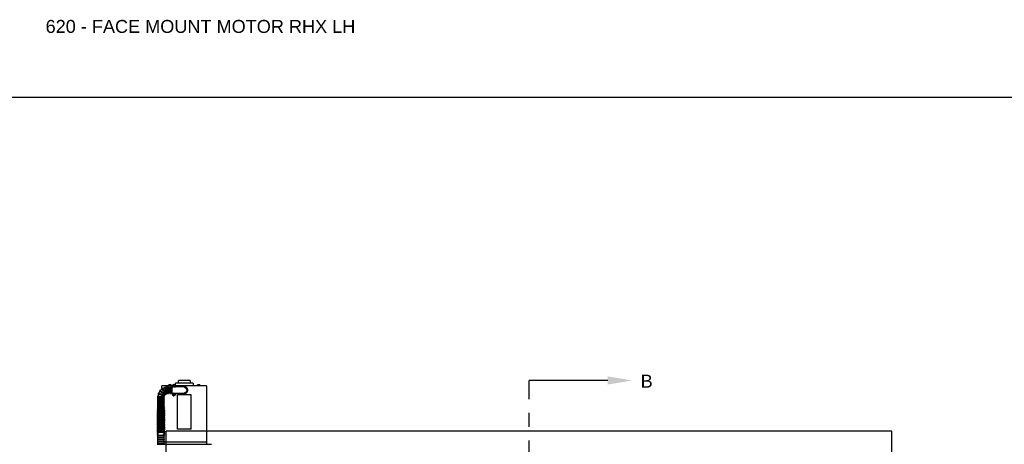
# Model space of a CAD drawing. Header units: inches. Extents: x 169.6 to 213.7, y 195.1 to 266.5.
# Tile 9 of 51: x 176.6 to 183.7, y 205.3 to 208.4. Entities that reach past the tile are written whole.
import ezdxf
from ezdxf import colors
from ezdxf.entities.mleader import LeaderData, LeaderLine
from ezdxf.math import Vec2, Vec3

# ---------------------------------------------------------------- set-up
doc = ezdxf.new("R2010")
doc.units = ezdxf.units.IN
doc.header["$LTSCALE"] = 0.25
doc.header["$MEASUREMENT"] = 0
doc.linetypes.add('CENTER', pattern=[2, 1.25, -0.25, 0.25, -0.25])
for name, color, linetype in [('ANNOTATIONS', 1, 'Continuous'), ('RHX LH F.O.H.', 7, 'Continuous'), ('SECTION CUTS', 6, 'CENTER')]:
    doc.layers.add(name, color=color, linetype=linetype)
doc.styles.add('ARIAL', font='arial.ttf', dxfattribs={"height": 0.09375})
doc.styles.get("Standard").update_dxf_attribs({"font": 'romans.shx'})

msp = doc.modelspace()

# ---------------------------------------------------------------- linework, layer by layer
at = {"layer": 'defpoints'}
msp.add_lwpolyline([(189.05875, 195.07023), (169.58887, 195.07023), (169.58887, 207.80534), (189.05875, 207.80534)], close=True, dxfattribs=at)
at = {"layer": 'RHX LH F.O.H.', "linetype": 'Continuous'}
for p, q in [((177.81688, 205.7578), (177.73218, 205.7578)), ((177.68802, 205.7188), (177.61278, 205.7188)), ((177.6542, 205.70848), (177.6542, 205.70923)), ((177.68102, 205.72035), (177.66032, 205.72035)), ((177.66045, 205.70923), (177.66045, 205.66548)), ((177.66218, 205.72035), (177.66218, 205.72577)), ((177.66248, 205.72035), (177.66248, 205.72577)), ((177.67816, 205.72635), (177.66317, 205.72635)), ((177.66854, 205.72035), (177.66854, 205.72577)), ((177.66953, 205.72577), (177.66854, 205.72577)), ((177.66953, 205.72577), (177.66953, 205.72035)), ((177.66983, 205.66548), (177.66983, 205.70923)), ((177.67131, 205.72609), (177.67131, 205.72235)), ((177.6742, 205.72235), (177.67131, 205.72235)), ((177.6742, 205.72235), (177.6742, 205.72609)), ((177.67599, 205.72035), (177.67599, 205.72577)), ((177.67673, 205.72577), (177.67599, 205.72577)), ((177.67608, 205.70923), (177.67608, 205.66548)), ((177.67673, 205.72577), (177.67673, 205.72035)), ((177.67886, 205.72035), (177.67886, 205.72577)), ((177.67916, 205.72035), (177.67916, 205.72577)), ((177.68712, 205.66548), (177.68712, 205.70923)), ((177.68778, 205.7168), (177.68778, 205.7168)), ((177.68778, 205.65865), (177.68778, 205.71645)), ((177.69462, 205.71004), (177.68778, 205.71004)), ((177.69495, 205.71694), (177.69897, 205.71689)), ((177.69514, 205.71504), (177.69907, 205.71587)), ((177.69815, 205.72082), (177.69897, 205.71689)), ((177.69842, 205.71734), (177.69897, 205.71689)), ((177.69907, 205.71587), (177.69861, 205.71531)), ((177.69999, 205.71698), (177.69897, 205.71689)), ((177.69907, 205.71587), (177.69897, 205.71689)), ((177.69901, 205.71185), (177.69907, 205.71587)), ((177.69907, 205.71587), (177.70009, 205.71596)), ((177.70004, 205.721), (177.69999, 205.71698)), ((177.70392, 205.71781), (177.69999, 205.71698)), ((177.69999, 205.71698), (177.70044, 205.71754)), ((177.69999, 205.71698), (177.70009, 205.71596)), ((177.7041, 205.71591), (177.70009, 205.71596)), ((177.70064, 205.71551), (177.70009, 205.71596)), ((177.70091, 205.71203), (177.70009, 205.71596)), ((177.71128, 205.71004), (177.70443, 205.71004)), ((177.83853, 205.7378), (177.71053, 205.7378)), ((177.93628, 205.7188), (177.71104, 205.7188)), ((177.71128, 205.71004), (177.71128, 205.71645)), ((177.71128, 205.7163), (177.72778, 205.71487)), ((177.72778, 205.71237), (177.71128, 205.7138)), ((177.74966, 205.71046), (177.71128, 205.71046)), ((177.72778, 205.71237), (177.72778, 205.71487)), ((177.72778, 205.71487), (177.77453, 205.7108)), ((177.77453, 205.7083), (177.72778, 205.71237)), ((177.88873, 205.72035), (177.86803, 205.72035)), ((177.87102, 205.72577), (177.87057, 205.72577)), ((177.87057, 205.72035), (177.87057, 205.72577)), ((177.87102, 205.72577), (177.87102, 205.72035)), ((177.88573, 205.72635), (177.87103, 205.72635)), ((177.87838, 205.72035), (177.87838, 205.72577)), ((177.88574, 205.72035), (177.88574, 205.72577)), ((177.88619, 205.72577), (177.88574, 205.72577)), ((177.88619, 205.72577), (177.88619, 205.72035)), ((177.8862, 205.72609), (177.8862, 205.72235)), ((177.8862, 205.72235), (177.8862, 205.72609)), ((177.8862, 205.72035), (177.8862, 205.72577)), ((177.8862, 205.72235), (177.8862, 205.72235)), ((177.62774, 205.62673), (177.58399, 205.62673)), ((177.58399, 205.62048), (177.62774, 205.62048)), ((177.59727, 205.6791), (177.59733, 205.67905)), ((177.68778, 205.66506), (177.69466, 205.66506)), ((177.68778, 205.6583), (177.68778, 205.6583)), ((177.69493, 205.65891), (177.6989, 205.65829)), ((177.69543, 205.66075), (177.69917, 205.65928)), ((177.69743, 205.65455), (177.6989, 205.65829)), ((177.6989, 205.65829), (177.69828, 205.65793)), ((177.69881, 205.6599), (177.69917, 205.65928)), ((177.6989, 205.65829), (177.69917, 205.65928)), ((177.6989, 205.65829), (177.69989, 205.65802)), ((177.69979, 205.66325), (177.69917, 205.65928)), ((177.70016, 205.65901), (177.69917, 205.65928)), ((177.69927, 205.65405), (177.69989, 205.65802)), ((177.70016, 205.65901), (177.69989, 205.65802)), ((177.70024, 205.6574), (177.69989, 205.65802)), ((177.70363, 205.65655), (177.69989, 205.65802)), ((177.70162, 205.66275), (177.70016, 205.65901)), ((177.70016, 205.65901), (177.70078, 205.65937)), ((177.70412, 205.65839), (177.70016, 205.65901)), ((177.7044, 205.66506), (177.71128, 205.66506)), ((177.71128, 205.66506), (177.71128, 205.65865)), ((177.71128, 205.66464), (177.74966, 205.66464)), ((177.71128, 205.6613), (177.72778, 205.66274)), ((177.72778, 205.66024), (177.71128, 205.6588)), ((177.72453, 205.40568), (177.72453, 205.65318)), ((177.82453, 205.65318), (177.72453, 205.65318)), ((177.72778, 205.66274), (177.77453, 205.6668)), ((177.77453, 205.6643), (177.72778, 205.66024)), ((177.72778, 205.66024), (177.72778, 205.66274)), ((177.82453, 205.40568), (177.82453, 205.65318)), ((177.62774, 205.6111), (177.58399, 205.6111)), ((177.58399, 205.60485), (177.62774, 205.60485)), ((177.62774, 205.59548), (177.58399, 205.59548)), ((177.58399, 205.58923), (177.62774, 205.58923)), ((177.62774, 205.57723), (177.58399, 205.57723)), ((177.58399, 205.57098), (177.62774, 205.57098)), ((177.58399, 205.54834), (177.58399, 205.55535)), ((177.62774, 205.55536), (177.62774, 205.54836)), ((177.58399, 205.537), (177.58399, 205.5402)), ((177.62774, 205.54018), (177.62774, 205.53697)), ((177.82453, 205.40568), (177.72453, 205.40568)), ((177.58399, 205.36668), (177.58399, 205.37465)), ((177.58399, 205.35514), (177.58399, 205.35957)), ((177.58399, 205.3502), (177.62774, 205.3502)), ((177.62774, 205.34395), (177.58399, 205.34395)), ((177.58399, 205.33458), (177.62774, 205.33458)), ((177.62774, 205.32833), (177.58399, 205.32833)), ((177.62774, 205.37467), (177.62774, 205.36667)), ((177.62774, 205.35954), (177.62774, 205.35514)), ((177.57774, 205.29588), (177.97149, 205.29588)), ((177.58399, 205.31895), (177.62774, 205.31895)), ((177.62774, 205.3127), (177.58399, 205.3127)), ((177.58399, 205.30333), (177.62774, 205.30333)), ((177.62774, 205.29708), (177.58399, 205.29708)), ((177.63031, 205.31405), (177.93628, 205.31405))]:
    msp.add_line(p, q, dxfattribs=at)
at = {"layer": 'RHX LH F.O.H.'}
for p, q in [((177.64397, 204.27868), (177.64397, 205.39)), ((182.89397, 205.39), (177.64397, 205.39)), ((182.89397, 204.27868), (182.89397, 205.39))]:
    msp.add_line(p, q, dxfattribs=at)
at = {"layer": 'RHX LH F.O.H.', "linetype": 'Continuous', "flags": 128}
for points in [[(177.58794, 205.65882), (177.58779, 205.65887), (177.58765, 205.65892), (177.58754, 205.65897), (177.58744, 205.659), (177.58737, 205.65903), (177.58732, 205.65905), (177.58729, 205.65906), (177.58728, 205.65906)], [(177.76716, 205.66366), (177.7703, 205.66291), (177.77453, 205.66255)], [(177.58399, 205.5268), (177.58401, 205.52738), (177.58454, 205.52967), (177.58575, 205.53187), (177.58761, 205.53391), (177.59006, 205.53572), (177.59301, 205.53724), (177.59638, 205.53842), (177.60005, 205.53924), (177.60391, 205.53965), (177.60783, 205.53965), (177.61169, 205.53924), (177.61536, 205.53842), (177.61872, 205.53724), (177.62168, 205.53572), (177.62412, 205.53391), (177.62598, 205.53187), (177.62719, 205.52967), (177.62772, 205.52738), (177.62774, 205.5268)], [(177.58399, 205.51418), (177.58401, 205.51476), (177.58454, 205.51705), (177.58575, 205.51925), (177.58761, 205.52129), (177.59006, 205.5231), (177.59301, 205.52462), (177.59638, 205.5258), (177.60005, 205.52662), (177.60391, 205.52703), (177.60783, 205.52703), (177.61169, 205.52662), (177.61536, 205.5258), (177.61872, 205.52462), (177.62168, 205.5231), (177.62412, 205.52129), (177.62598, 205.51925), (177.62719, 205.51705), (177.62772, 205.51476), (177.62774, 205.51418)], [(177.58399, 205.50156), (177.58401, 205.50214), (177.58454, 205.50443), (177.58575, 205.50663), (177.58761, 205.50867), (177.59006, 205.51048), (177.59301, 205.512), (177.59638, 205.51318), (177.60005, 205.514), (177.60391, 205.51441), (177.60783, 205.51441), (177.61169, 205.514), (177.61536, 205.51318), (177.61872, 205.512), (177.62168, 205.51048), (177.62412, 205.50867), (177.62598, 205.50663), (177.62719, 205.50443), (177.62772, 205.50214), (177.62774, 205.50156)], [(177.58399, 205.48894), (177.58401, 205.48952), (177.58454, 205.49181), (177.58575, 205.49401), (177.58761, 205.49605), (177.59006, 205.49786), (177.59301, 205.49938), (177.59638, 205.50056), (177.60005, 205.50137), (177.60391, 205.50179), (177.60783, 205.50179), (177.61169, 205.50137), (177.61536, 205.50056), (177.61872, 205.49938), (177.62168, 205.49786), (177.62412, 205.49605), (177.62598, 205.49401), (177.62719, 205.49181), (177.62772, 205.48952), (177.62774, 205.48894)], [(177.58399, 205.47632), (177.58401, 205.4769), (177.58454, 205.47919), (177.58575, 205.48139), (177.58761, 205.48343), (177.59006, 205.48523), (177.59301, 205.48676), (177.59638, 205.48794), (177.60005, 205.48875), (177.60391, 205.48917), (177.60783, 205.48917), (177.61169, 205.48875), (177.61536, 205.48794), (177.61872, 205.48676), (177.62168, 205.48523), (177.62412, 205.48343), (177.62598, 205.48139), (177.62719, 205.47919), (177.62772, 205.4769), (177.62774, 205.47632)], [(177.58399, 205.4637), (177.58401, 205.46428), (177.58454, 205.46657), (177.58575, 205.46877), (177.58761, 205.47081), (177.59006, 205.47261), (177.59301, 205.47414), (177.59638, 205.47532), (177.60005, 205.47613), (177.60391, 205.47655), (177.60783, 205.47655), (177.61169, 205.47613), (177.61536, 205.47532), (177.61872, 205.47414), (177.62168, 205.47261), (177.62412, 205.47081), (177.62598, 205.46877), (177.62719, 205.46657), (177.62772, 205.46428), (177.62774, 205.4637)], [(177.58399, 205.45108), (177.58401, 205.45166), (177.58454, 205.45395), (177.58575, 205.45615), (177.58761, 205.45819), (177.59006, 205.45999), (177.59301, 205.46151), (177.59638, 205.4627), (177.60005, 205.46351), (177.60391, 205.46393), (177.60783, 205.46393), (177.61169, 205.46351), (177.61536, 205.4627), (177.61872, 205.46151), (177.62168, 205.45999), (177.62412, 205.45819), (177.62598, 205.45615), (177.62719, 205.45395), (177.62772, 205.45166), (177.62774, 205.45108)], [(177.58399, 205.43846), (177.58401, 205.43904), (177.58454, 205.44133), (177.58575, 205.44353), (177.58761, 205.44557), (177.59006, 205.44737), (177.59301, 205.44889), (177.59638, 205.45008), (177.60005, 205.45089), (177.60391, 205.45131), (177.60783, 205.45131), (177.61169, 205.45089), (177.61536, 205.45008), (177.61872, 205.44889), (177.62168, 205.44737), (177.62412, 205.44557), (177.62598, 205.44353), (177.62719, 205.44133), (177.62772, 205.43904), (177.62774, 205.43846)], [(177.58399, 205.42584), (177.58401, 205.42642), (177.58454, 205.42871), (177.58575, 205.43091), (177.58761, 205.43294), (177.59006, 205.43475), (177.59301, 205.43627), (177.59638, 205.43746), (177.60005, 205.43827), (177.60391, 205.43868), (177.60783, 205.43868), (177.61169, 205.43827), (177.61536, 205.43746), (177.61872, 205.43627), (177.62168, 205.43475), (177.62412, 205.43294), (177.62598, 205.43091), (177.62719, 205.42871), (177.62772, 205.42642), (177.62774, 205.42584)], [(177.58399, 205.41322), (177.58401, 205.4138), (177.58454, 205.41609), (177.58575, 205.41829), (177.58761, 205.42032), (177.59006, 205.42213), (177.59301, 205.42365), (177.59638, 205.42484), (177.60005, 205.42565), (177.60391, 205.42606), (177.60783, 205.42606), (177.61169, 205.42565), (177.61536, 205.42484), (177.61872, 205.42365), (177.62168, 205.42213), (177.62412, 205.42032), (177.62598, 205.41829), (177.62719, 205.41609), (177.62772, 205.4138), (177.62774, 205.41322)], [(177.58399, 205.4006), (177.58401, 205.40118), (177.58454, 205.40347), (177.58575, 205.40567), (177.58761, 205.4077), (177.59006, 205.40951), (177.59301, 205.41103), (177.59638, 205.41222), (177.60005, 205.41303), (177.60391, 205.41344), (177.60783, 205.41344), (177.61169, 205.41303), (177.61536, 205.41222), (177.61872, 205.41103), (177.62168, 205.40951), (177.62412, 205.4077), (177.62598, 205.40567), (177.62719, 205.40347), (177.62772, 205.40118), (177.62774, 205.4006)], [(177.58399, 205.38798), (177.58401, 205.38856), (177.58454, 205.39085), (177.58575, 205.39305), (177.58761, 205.39508), (177.59006, 205.39689), (177.59301, 205.39841), (177.59638, 205.3996), (177.60005, 205.40041), (177.60391, 205.40082), (177.60783, 205.40082), (177.61169, 205.40041), (177.61536, 205.3996), (177.61872, 205.39841), (177.62168, 205.39689), (177.62412, 205.39508), (177.62598, 205.39305), (177.62719, 205.39085), (177.62772, 205.38856), (177.62774, 205.38798)], [(177.58399, 205.37104), (177.58253, 205.37265), (177.58145, 205.37457), (177.58092, 205.37658), (177.58098, 205.37878), (177.58162, 205.38083), (177.58279, 205.3827), (177.58449, 205.38444), (177.58676, 205.38605), (177.58958, 205.38747), (177.5928, 205.38863), (177.59632, 205.3895), (177.60005, 205.39008), (177.60391, 205.39037), (177.60781, 205.39037), (177.61166, 205.39008), (177.61538, 205.3895), (177.61887, 205.38864), (177.62208, 205.3875), (177.62493, 205.38608), (177.62736, 205.38435), (177.62907, 205.38254), (177.6302, 205.38063), (177.63078, 205.37863), (177.63087, 205.3775)]]:
    msp.add_lwpolyline(points, dxfattribs=at)
at = {"layer": 'RHX LH F.O.H.', "linetype": 'Continuous'}
for centre, radius, start, end in [((177.5992, 205.68156), 0.00313, 52.041546, 232.041546), ((177.65587, 205.63735), 0.07187, 126.648653, 139.544972), ((177.61553, 205.69684), 0.00313, 34.136615, 214.136615), ((177.65587, 205.63735), 0.07187, 108.729311, 121.641251), ((177.63578, 205.70636), 0.00313, 16.231684, 196.231684), ((177.65587, 205.63735), 0.07187, 91.348054, 103.738073), ((177.65733, 205.70923), 0.00312, 0, 180), ((177.67295, 205.70923), 0.00312, 0, 180), ((177.69953, 205.71645), 0.01175, 0, 180), ((177.69953, 205.71643), 0.00805, 296.967517, 243.032464), ((177.71264, 205.57963), 0.13844, 95.898116, 97.341322), ((177.71475, 205.7179), 0.01982, 182.773736, 188.274764), ((177.68621, 205.85286), 0.1381, 273.704618, 275.151346), ((177.701, 205.70123), 0.01979, 92.769432, 98.279068), ((177.83627, 205.72976), 0.13841, 183.706226, 185.149739), ((177.8362, 205.72953), 0.13832, 185.898339, 187.342803), ((177.69806, 205.73162), 0.01979, 272.76949, 278.279053), ((177.5628, 205.70332), 0.13837, 5.898514, 7.342389), ((177.71284, 205.57999), 0.1381, 93.704618, 95.151346), ((177.68641, 205.85321), 0.13843, 275.898093, 277.341346), ((177.56279, 205.70309), 0.13841, 3.706226, 5.149739), ((177.68431, 205.71495), 0.01982, 2.773346, 8.275154), ((177.77453, 205.68755), 0.025, 270, 107.134049), ((177.77453, 205.68755), 0.02325, 270, 90), ((177.77453, 205.68755), 0.02075, 270, 90), ((177.58399, 205.6236), 0.00313, 90, 270), ((177.58404, 205.64004), 0.00313, 87.851408, 267.851408), ((177.65587, 205.63735), 0.07188, 162.449206, 175.356112), ((177.58835, 205.662), 0.00313, 69.946477, 249.946477), ((177.65587, 205.63735), 0.07188, 144.533168, 157.434773), ((177.62776, 205.6384), 0.00313, 269.637465, 84.66667), ((177.62774, 205.6236), 0.00313, 270, 90), ((177.65587, 205.63735), 0.02812, 166.297337, 171.537732), ((177.62945, 205.64699), 0.00313, 253.131216, 66.761739), ((177.65587, 205.63735), 0.02812, 148.384689, 153.610358), ((177.63369, 205.65465), 0.00313, 235.226285, 48.856807), ((177.65587, 205.63735), 0.02812, 130.457631, 135.696076), ((177.64008, 205.66063), 0.00313, 214.136615, 30.951876), ((177.65587, 205.63735), 0.02812, 112.579253, 117.828694), ((177.64801, 205.66435), 0.00313, 199.416422, 13.046945), ((177.65587, 205.63735), 0.02812, 93.376525, 99.932908), ((177.65733, 205.66548), 0.00313, 180, 0), ((177.67295, 205.66548), 0.00312, 180, 0), ((177.69953, 205.65865), 0.01175, 180, 0), ((177.69953, 205.65865), 0.00805, 116.57246, 63.42754), ((177.7143, 205.65465), 0.01983, 162.090138, 167.589789), ((177.73527, 205.79102), 0.13813, 253.020339, 254.466809), ((177.66346, 205.52597), 0.13852, 75.214703, 76.657109), ((177.83215, 205.6226), 0.13846, 165.214769, 166.657803), ((177.70353, 205.67343), 0.01984, 252.091399, 257.588839), ((177.83208, 205.62286), 0.13832, 163.021449, 164.46593), ((177.56697, 205.69445), 0.13833, 343.021413, 344.465735), ((177.69552, 205.64387), 0.01984, 72.091399, 77.588839), ((177.73559, 205.79133), 0.13851, 255.214655, 256.657099), ((177.56694, 205.69469), 0.13842, 345.214564, 346.658008), ((177.66379, 205.52631), 0.1381, 73.020218, 74.46693), ((177.68476, 205.66265), 0.01983, 342.089762, 347.590165), ((177.58399, 205.60798), 0.00313, 90, 270), ((177.58399, 205.59235), 0.00313, 90, 270), ((177.58399, 205.57411), 0.00313, 90, 270), ((177.62774, 205.60798), 0.00313, 270, 90), ((177.62774, 205.59235), 0.00313, 270, 90), ((177.62774, 205.57411), 0.00313, 270, 90), ((177.58399, 205.34708), 0.00313, 90, 270), ((177.58399, 205.33145), 0.00313, 90, 270), ((177.62774, 205.34708), 0.00313, 270, 90), ((177.62774, 205.33145), 0.00313, 270, 90), ((177.58399, 205.31583), 0.00313, 90, 270), ((177.58399, 205.3002), 0.00313, 90, 270), ((177.62774, 205.31583), 0.00313, 270, 90), ((177.62774, 205.3002), 0.00313, 270, 90)]:
    msp.add_arc(centre, radius, start, end, dxfattribs=at)
for points in [[(177.73218, 205.7378), (177.73218, 205.7578)], [(177.81688, 205.7578), (177.81688, 205.7378)], [(177.61278, 205.69832), (177.61278, 205.7188)], [(177.61278, 205.69488), (177.61278, 205.69537)], [(177.66032, 205.7188), (177.66032, 205.72035)], [(177.66045, 205.70923), (177.66983, 205.70923)], [(177.66241, 205.72587), (177.66218, 205.72577)], [(177.66449, 205.72635), (177.66248, 205.72577)], [(177.67608, 205.70923), (177.68712, 205.70923)], [(177.67744, 205.72635), (177.67673, 205.72577)], [(177.67893, 205.72587), (177.67916, 205.72577)], [(177.68102, 205.72035), (177.68102, 205.7188)], [(177.71053, 205.72058), (177.71053, 205.7378)], [(177.83853, 205.7378), (177.83853, 205.7188)], [(177.86803, 205.7188), (177.86803, 205.72035)], [(177.87346, 205.72635), (177.87102, 205.72577)], [(177.88082, 205.72635), (177.87838, 205.72577)], [(177.88873, 205.72035), (177.88873, 205.7188)], [(177.93628, 205.7188), (177.93628, 205.66255)], [(177.58399, 205.62673), (177.58399, 205.63691)], [(177.58399, 205.6111), (177.58399, 205.62048)], [(177.62774, 205.63529), (177.62774, 205.62673)], [(177.62774, 205.62048), (177.62774, 205.6111)], [(177.66983, 205.66548), (177.66045, 205.66548)], [(177.68712, 205.66548), (177.67608, 205.66548)], [(177.93628, 205.66255), (177.93628, 205.31405)], [(177.58399, 205.59548), (177.58399, 205.60485)], [(177.58399, 205.57723), (177.58399, 205.58923)], [(177.58399, 205.56161), (177.58399, 205.57098)], [(177.62774, 205.60485), (177.62774, 205.59548)], [(177.62774, 205.58923), (177.62774, 205.57723)], [(177.62774, 205.57098), (177.62774, 205.56161)], [(177.58399, 205.5245), (177.58399, 205.5268)], [(177.58399, 205.51188), (177.58399, 205.51418)], [(177.58399, 205.49926), (177.58399, 205.50156)], [(177.58399, 205.48664), (177.58399, 205.48894)], [(177.58399, 205.47402), (177.58399, 205.47632)], [(177.62774, 205.5268), (177.62774, 205.52449)], [(177.62774, 205.51418), (177.62774, 205.51187)], [(177.62774, 205.50156), (177.62774, 205.49925)], [(177.62774, 205.48894), (177.62774, 205.48663)], [(177.62774, 205.47632), (177.62774, 205.47401)], [(177.58399, 205.46139), (177.58399, 205.4637)], [(177.58399, 205.44877), (177.58399, 205.45108)], [(177.58399, 205.43615), (177.58399, 205.43846)], [(177.58399, 205.42353), (177.58399, 205.42584)], [(177.58399, 205.41091), (177.58399, 205.41322)], [(177.58399, 205.39829), (177.58399, 205.4006)], [(177.62774, 205.4637), (177.62774, 205.46139)], [(177.62774, 205.45108), (177.62774, 205.44877)], [(177.62774, 205.43846), (177.62774, 205.43615)], [(177.62774, 205.42584), (177.62774, 205.42353)], [(177.62774, 205.41322), (177.62774, 205.41091)], [(177.62774, 205.4006), (177.62774, 205.39829)], [(177.58399, 205.38462), (177.58399, 205.38798)], [(177.58399, 205.3502), (177.58399, 205.35514)], [(177.58399, 205.33458), (177.58399, 205.34395)], [(177.58399, 205.31895), (177.58399, 205.32833)], [(177.62774, 205.38798), (177.62774, 205.38462)], [(177.62774, 205.35514), (177.62774, 205.3502)], [(177.62774, 205.34395), (177.62774, 205.33458)], [(177.62774, 205.32833), (177.62774, 205.31895)], [(177.58399, 205.30333), (177.58399, 205.3127)], [(177.58399, 205.29588), (177.58399, 205.29708)], [(177.62774, 205.3127), (177.62774, 205.30333)], [(177.62774, 205.29708), (177.62774, 205.29588)], [(177.93628, 205.31405), (177.93628, 205.29588)]]:
    msp.add_open_spline(points, degree=1, dxfattribs=at)
for points, knots in [([(177.60135, 205.68384), (177.6013, 205.68388), (177.60102, 205.6841), (177.60247, 205.68297), (177.60562, 205.68051), (177.61037, 205.67681), (177.61598, 205.67243), (177.6219, 205.66781), (177.62742, 205.6635), (177.63199, 205.65993), (177.63482, 205.65773), (177.63603, 205.65678), (177.63571, 205.65703), (177.63569, 205.65705)], [0, 0, 0, 0, 0.0260526, 0.1332047, 0.2403674, 0.3475897, 0.4549239, 0.5624178, 0.670098, 0.777914, 0.8856481, 0.9929453, 1, 1, 1, 1]), ([(177.63754, 205.65883), (177.63745, 205.65895), (177.63727, 205.65922), (177.63533, 205.66208), (177.63231, 205.66652), (177.62847, 205.67219), (177.62427, 205.67839), (177.62018, 205.68441), (177.61666, 205.68961), (177.6142, 205.69324), (177.61297, 205.69505), (177.61311, 205.69484), (177.61315, 205.69478)], [0, 0, 0, 0, 0.09629531, 0.20302078, 0.3102366, 0.41795253, 0.52582547, 0.63359784, 0.7411861, 0.84860387, 0.95589862, 1, 1, 1, 1]), ([(177.61821, 205.69846), (177.61819, 205.69849), (177.61801, 205.69876), (177.61885, 205.69751), (177.62092, 205.69447), (177.62417, 205.68967), (177.62811, 205.68387), (177.63232, 205.67765), (177.63631, 205.67176), (177.63969, 205.66678), (177.6419, 205.66352), (177.64289, 205.66205), (177.64269, 205.66235), (177.64265, 205.6624)], [0, 0, 0, 0, 0.0108019, 0.1179691, 0.2251415, 0.3323669, 0.4396956, 0.5471781, 0.6548467, 0.7626652, 0.8704467, 0.9778389, 1, 1, 1, 1]), ([(177.64505, 205.66335), (177.64505, 205.66334), (177.64517, 205.66294), (177.64475, 205.66436), (177.64379, 205.66767), (177.6422, 205.67313), (177.64026, 205.67979), (177.63815, 205.68701), (177.63614, 205.69392), (177.63444, 205.69978), (177.63329, 205.70372), (177.63275, 205.70557), (177.63285, 205.70525), (177.63287, 205.70518)], [0, 0, 0, 0, 0.0034151, 0.110117, 0.21682, 0.3240492, 0.4317436, 0.5395534, 0.6472442, 0.7547481, 0.8620876, 0.9693097, 1, 1, 1, 1]), ([(177.63881, 205.70711), (177.63881, 205.70713), (177.63871, 205.70746), (177.63911, 205.70608), (177.64011, 205.70265), (177.64171, 205.69715), (177.64366, 205.69046), (177.64576, 205.68325), (177.64776, 205.67638), (177.64946, 205.67055), (177.65058, 205.66666), (177.6511, 205.66488), (177.651, 205.66522), (177.65098, 205.66528)], [0, 0, 0, 0, 0.0061234, 0.1132956, 0.2204721, 0.3276974, 0.4350244, 0.5425036, 0.6501687, 0.7579871, 0.8657806, 0.9732018, 1, 1, 1, 1]), ([(177.6542, 205.66544), (177.6542, 205.66544), (177.6542, 205.66502), (177.6542, 205.66648), (177.6542, 205.66989), (177.6542, 205.67556), (177.6542, 205.68248), (177.6542, 205.68997), (177.6542, 205.69715), (177.6542, 205.70326), (177.6542, 205.70739), (177.6542, 205.70934), (177.6542, 205.70902), (177.6542, 205.70894)], [0, 0, 0, 0, 0.0013135, 0.108513, 0.2157089, 0.3230558, 0.4305374, 0.5380522, 0.6455319, 0.7529598, 0.8603404, 0.967688, 1, 1, 1, 1]), ([(177.66248, 205.72577), (177.66252, 205.72582), (177.66275, 205.72608), (177.66299, 205.72623), (177.66319, 205.72635)], [0, 0, 0, 0, 0.18327483, 1, 1, 1, 1]), ([(177.66854, 205.72577), (177.6685, 205.72579), (177.66784, 205.72605), (177.66717, 205.72621), (177.66654, 205.72635)], [0, 0, 0, 0, 0.0645801, 1, 1, 1, 1]), ([(177.67131, 205.72609), (177.67085, 205.72602), (177.67025, 205.72594), (177.66966, 205.7258), (177.66953, 205.72577)], [0, 0, 0, 0, 0.78261843, 1, 1, 1, 1]), ([(177.67119, 205.72635), (177.67121, 205.72631), (177.67125, 205.72622), (177.67129, 205.72614), (177.67131, 205.72609)], [0, 0, 0, 0, 0.4346922, 1, 1, 1, 1]), ([(177.6742, 205.72609), (177.67418, 205.72614), (177.67414, 205.72622), (177.6741, 205.72631), (177.67408, 205.72635)], [0, 0, 0, 0, 0.5653078, 1, 1, 1, 1]), ([(177.67599, 205.72577), (177.67542, 205.72589), (177.67483, 205.72602), (177.67423, 205.72608), (177.6742, 205.72609)], [0, 0, 0, 0, 0.96126467, 1, 1, 1, 1]), ([(177.67886, 205.72577), (177.67882, 205.72582), (177.67859, 205.72608), (177.67835, 205.72623), (177.67816, 205.72635)], [0, 0, 0, 0, 0.1832747, 1, 1, 1, 1]), ([(177.67916, 205.72577), (177.67907, 205.72582), (177.67889, 205.72592), (177.6787, 205.72598), (177.67861, 205.72601)], [0, 0, 0, 0, 0.5071685, 1, 1, 1, 1]), ([(177.77724, 205.70798), (177.77775, 205.70784), (177.77981, 205.70726), (177.78294, 205.70572), (177.78648, 205.70336), (177.78939, 205.70061), (177.79175, 205.69736), (177.79376, 205.69304), (177.7947, 205.68743), (177.79355, 205.68099), (177.79023, 205.67513), (177.78568, 205.67102), (177.78153, 205.6686), (177.77914, 205.66778), (177.77829, 205.66749)], [0, 0, 0, 0, 0.0284245, 0.1145036, 0.1855469, 0.2565213, 0.3280863, 0.3995972, 0.510368, 0.6272677, 0.7439783, 0.8650575, 0.9519617, 1, 1, 1, 1]), ([(177.87057, 205.72609), (177.87066, 205.72614), (177.87081, 205.72622), (177.87097, 205.72631), (177.87103, 205.72635)], [0, 0, 0, 0, 0.5652945, 1, 1, 1, 1]), ([(177.87057, 205.72577), (177.87057, 205.72589), (177.87057, 205.72602), (177.87057, 205.72608), (177.87057, 205.72609)], [0, 0, 0, 0, 0.9612573, 1, 1, 1, 1]), ([(177.87838, 205.72577), (177.87823, 205.72582), (177.87743, 205.72608), (177.87661, 205.72623), (177.87594, 205.72635)], [0, 0, 0, 0, 0.1832784, 1, 1, 1, 1]), ([(177.88574, 205.72577), (177.88569, 205.72579), (177.88489, 205.72605), (177.88407, 205.72621), (177.8833, 205.72635)], [0, 0, 0, 0, 0.0645719, 1, 1, 1, 1]), ([(177.88573, 205.72635), (177.8858, 205.72631), (177.88595, 205.72622), (177.88611, 205.72614), (177.8862, 205.72609)], [0, 0, 0, 0, 0.434692, 1, 1, 1, 1]), ([(177.8862, 205.72609), (177.8862, 205.72608), (177.8862, 205.72602), (177.88619, 205.72589), (177.88619, 205.72577)], [0, 0, 0, 0, 0.0387427, 1, 1, 1, 1]), ([(177.8862, 205.72577), (177.8862, 205.7258), (177.8862, 205.72594), (177.8862, 205.72602), (177.8862, 205.72609)], [0, 0, 0, 0, 0.21739037, 1, 1, 1, 1]), ([(177.58414, 205.63691), (177.58409, 205.63692), (177.5837, 205.63693), (177.58535, 205.63687), (177.5891, 205.63673), (177.59496, 205.63651), (177.602, 205.63624), (177.60949, 205.63596), (177.61656, 205.6357), (177.62248, 205.63548), (177.6263, 205.63533), (177.628, 205.63527), (177.62762, 205.63528), (177.62757, 205.63529)], [0, 0, 0, 0, 0.01497, 0.1222661, 0.2295663, 0.3369183, 0.444343, 0.5518317, 0.6593467, 0.7668392, 0.8742697, 0.9816268, 1, 1, 1, 1]), ([(177.58434, 205.64316), (177.5843, 205.64316), (177.58398, 205.64317), (177.58551, 205.64312), (177.58924, 205.64298), (177.59507, 205.64276), (177.60209, 205.6425), (177.60959, 205.64221), (177.61669, 205.64195), (177.62267, 205.64172), (177.62656, 205.64157), (177.6283, 205.64151), (177.62792, 205.64152), (177.62786, 205.64152)], [0, 0, 0, 0, 0.0128897, 0.1200539, 0.2272246, 0.3344491, 0.4417781, 0.5492619, 0.6569314, 0.7647502, 0.8725243, 0.9799042, 1, 1, 1, 1]), ([(177.62851, 205.64401), (177.62852, 205.64401), (177.62891, 205.64387), (177.62754, 205.64437), (177.62432, 205.64554), (177.61899, 205.64749), (177.61247, 205.64986), (177.60541, 205.65244), (177.59865, 205.65491), (177.59291, 205.65701), (177.58903, 205.65842), (177.58721, 205.65909), (177.58751, 205.65897), (177.58758, 205.65895)], [0, 0, 0, 0, 0.0024964, 0.1091999, 0.2158966, 0.3231185, 0.4308086, 0.5386169, 0.6463071, 0.7538105, 0.8611487, 0.9683697, 1, 1, 1, 1]), ([(177.58968, 205.66484), (177.58962, 205.66486), (177.58928, 205.66498), (177.59094, 205.66438), (177.59462, 205.66303), (177.60023, 205.66098), (177.6069, 205.65855), (177.61396, 205.65598), (177.62056, 205.65356), (177.62605, 205.65156), (177.6295, 205.6503), (177.63099, 205.64975), (177.63061, 205.64989), (177.63058, 205.6499)], [0, 0, 0, 0, 0.022536, 0.1296954, 0.2368629, 0.344089, 0.4514247, 0.558919, 0.6665998, 0.7744192, 0.8821689, 0.989491, 1, 1, 1, 1]), ([(177.63187, 205.65211), (177.63188, 205.6521), (177.63221, 205.65185), (177.63103, 205.65276), (177.6283, 205.6549), (177.6238, 205.6584), (177.61832, 205.66268), (177.61239, 205.66731), (177.60672, 205.67172), (177.60192, 205.67547), (177.5987, 205.67798), (177.5972, 205.67915), (177.59747, 205.67895), (177.59752, 205.6789)], [0, 0, 0, 0, 0.00444263, 0.11114363, 0.21785172, 0.32508912, 0.43278858, 0.54060042, 0.64829135, 0.75579639, 0.86313651, 0.97036082, 1, 1, 1, 1]), ([(177.58399, 205.53789), (177.5836, 205.53817), (177.58268, 205.53883), (177.58166, 205.54015), (177.58093, 205.54181), (177.58079, 205.54362), (177.58124, 205.54536), (177.5822, 205.54688), (177.58358, 205.54822), (177.58548, 205.54946), (177.58797, 205.55057), (177.59099, 205.55152), (177.59435, 205.55226), (177.59795, 205.55279), (177.60172, 205.55312), (177.60558, 205.55324), (177.60943, 205.55315), (177.6132, 205.55286), (177.6168, 205.55237), (177.62014, 205.55167), (177.62316, 205.55079), (177.62583, 205.54968), (177.62795, 205.5484), (177.62949, 205.54695), (177.63048, 205.54537), (177.63084, 205.54404), (177.63086, 205.5433), (177.63087, 205.54314)], [0, 0, 0, 0, 0.0275027, 0.064625, 0.0980942, 0.1305412, 0.164444, 0.1980784, 0.2348918, 0.277802, 0.3259569, 0.374037, 0.4208585, 0.4668655, 0.5124181, 0.5577439, 0.6030012, 0.6483061, 0.6937742, 0.7395825, 0.7859969, 0.8334614, 0.8826989, 0.9233842, 0.958366, 0.9910473, 1, 1, 1, 1]), ([(177.58399, 205.55534), (177.58396, 205.55534), (177.58384, 205.55534), (177.5837, 205.55536), (177.58343, 205.5554), (177.58307, 205.55548), (177.58252, 205.55569), (177.58186, 205.55614), (177.58123, 205.5569), (177.58085, 205.55792), (177.58085, 205.55903), (177.5812, 205.56), (177.58173, 205.56069), (177.5823, 205.56114), (177.58281, 205.56139), (177.58319, 205.56151), (177.5834, 205.56156), (177.58347, 205.56157), (177.5835, 205.56158)], [0, 0, 0, 0, 0.0329293, 0.1291352, 0.1801533, 0.2224361, 0.2731608, 0.348214, 0.4323005, 0.5284289, 0.6275441, 0.7185403, 0.7923497, 0.855002, 0.907332, 0.9474945, 0.9813076, 1, 1, 1, 1]), ([(177.5829, 205.52303), (177.58269, 205.52331), (177.58191, 205.52437), (177.58117, 205.52644), (177.58075, 205.5291), (177.58103, 205.53173), (177.5819, 205.53421), (177.58334, 205.53654), (177.58532, 205.53869), (177.58781, 205.54061), (177.59078, 205.54227), (177.59414, 205.5436), (177.59779, 205.54458), (177.60163, 205.54519), (177.60557, 205.54541), (177.60952, 205.54525), (177.61339, 205.5447), (177.61708, 205.54377), (177.62051, 205.54248), (177.62359, 205.54083), (177.62625, 205.53885), (177.62839, 205.53657), (177.62991, 205.53406), (177.63074, 205.5316), (177.63083, 205.53001), (177.63087, 205.52933)], [0, 0, 0, 0, 0.01598819, 0.0611537, 0.10458995, 0.14679409, 0.18865991, 0.23108224, 0.27479032, 0.31985625, 0.36581954, 0.41210953, 0.45834071, 0.50445333, 0.55048325, 0.59650471, 0.64259258, 0.68882269, 0.73528575, 0.78204982, 0.82909811, 0.8760771, 0.92226345, 0.9668976, 1, 1, 1, 1]), ([(177.6275, 205.56162), (177.6273, 205.56164), (177.62686, 205.56169), (177.62332, 205.56175), (177.61782, 205.56181), (177.6109, 205.56184), (177.60343, 205.56184), (177.59624, 205.56182), (177.59008, 205.56177), (177.58593, 205.56171), (177.58395, 205.56166), (177.58416, 205.56163), (177.58419, 205.56162)], [0, 0, 0, 0, 0.088731, 0.2006601, 0.3125862, 0.424507, 0.5364218, 0.6483341, 0.7602467, 0.8721652, 0.9840885, 1, 1, 1, 1]), ([(177.58427, 205.54022), (177.58427, 205.54073), (177.58425, 205.54202), (177.58704, 205.54397), (177.59195, 205.54576), (177.59854, 205.54691), (177.60592, 205.54731), (177.61327, 205.5469), (177.6198, 205.54575), (177.62469, 205.54397), (177.62746, 205.54205), (177.62745, 205.54078), (177.62744, 205.5403)], [0, 0, 0, 0, 0.0701577, 0.1783798, 0.2867283, 0.3949717, 0.5027528, 0.6099949, 0.7172242, 0.8249778, 0.933204, 1, 1, 1, 1]), ([(177.5843, 205.55537), (177.58431, 205.55538), (177.58431, 205.55542), (177.58706, 205.55548), (177.59197, 205.55554), (177.59857, 205.55558), (177.60595, 205.5556), (177.61329, 205.55558), (177.61982, 205.55554), (177.62471, 205.55548), (177.62749, 205.55542), (177.62747, 205.55538), (177.62746, 205.55536)], [0, 0, 0, 0, 0.0621956, 0.1708684, 0.2796683, 0.3883615, 0.4965893, 0.6042764, 0.711953, 0.8201577, 0.928836, 1, 1, 1, 1]), ([(177.63087, 205.54314), (177.63083, 205.54264), (177.63074, 205.54155), (177.62999, 205.54003), (177.62899, 205.53878), (177.62812, 205.53815), (177.62774, 205.53788)], [0, 0, 0, 0, 0.2252952, 0.4983116, 0.7839012, 1, 1, 1, 1]), ([(177.62817, 205.56159), (177.62825, 205.56157), (177.6284, 205.56155), (177.62884, 205.56143), (177.62945, 205.56114), (177.63012, 205.56059), (177.63067, 205.55974), (177.63086, 205.55897), (177.63087, 205.55854), (177.63087, 205.55848)], [0, 0, 0, 0, 0.1167407, 0.2167306, 0.3577916, 0.5340055, 0.7403958, 0.9656145, 1, 1, 1, 1]), ([(177.63087, 205.55848), (177.63083, 205.5581), (177.63075, 205.5574), (177.63026, 205.55657), (177.6297, 205.55601), (177.62916, 205.55567), (177.6287, 205.5555), (177.6284, 205.55542), (177.62828, 205.5554), (177.62822, 205.55539)], [0, 0, 0, 0, 0.237848, 0.4294103, 0.5895152, 0.725292, 0.8344694, 0.9178037, 1, 1, 1, 1]), ([(177.5829, 205.51041), (177.58269, 205.51069), (177.58191, 205.51175), (177.58117, 205.51382), (177.58075, 205.51648), (177.58103, 205.5191), (177.5819, 205.52159), (177.58334, 205.52392), (177.58532, 205.52607), (177.58781, 205.52799), (177.59078, 205.52965), (177.59414, 205.53098), (177.59779, 205.53196), (177.60163, 205.53257), (177.60557, 205.53279), (177.60952, 205.53263), (177.61339, 205.53208), (177.61708, 205.53115), (177.62051, 205.52986), (177.62359, 205.52821), (177.62625, 205.52623), (177.62839, 205.52395), (177.62991, 205.52144), (177.63074, 205.51898), (177.63083, 205.51739), (177.63087, 205.51671)], [0, 0, 0, 0, 0.0159873, 0.0611533, 0.1045901, 0.1467937, 0.1886601, 0.2310824, 0.2747905, 0.3198565, 0.3658195, 0.4121097, 0.4583408, 0.5044531, 0.5504832, 0.5965047, 0.6425926, 0.6888227, 0.7352858, 0.7820506, 0.8290984, 0.876077, 0.9222634, 0.9668976, 1, 1, 1, 1]), ([(177.5829, 205.49779), (177.58269, 205.49806), (177.58191, 205.49913), (177.58117, 205.5012), (177.58075, 205.50386), (177.58103, 205.50648), (177.5819, 205.50897), (177.58334, 205.5113), (177.58532, 205.51345), (177.58781, 205.51537), (177.59078, 205.51703), (177.59414, 205.51836), (177.59779, 205.51934), (177.60163, 205.51995), (177.60557, 205.52017), (177.60952, 205.52001), (177.61339, 205.51946), (177.61708, 205.51853), (177.62051, 205.51724), (177.62359, 205.51559), (177.62625, 205.51361), (177.62839, 205.51133), (177.62991, 205.50882), (177.63074, 205.50636), (177.63083, 205.50477), (177.63087, 205.50409)], [0, 0, 0, 0, 0.0159882, 0.0611542, 0.1045904, 0.1467946, 0.1886604, 0.2310832, 0.2747909, 0.3198572, 0.3658202, 0.4121102, 0.4583414, 0.5044537, 0.5504838, 0.5965052, 0.6425931, 0.6888232, 0.7352863, 0.7820508, 0.8290986, 0.8760785, 0.9222639, 0.9668981, 1, 1, 1, 1]), ([(177.5829, 205.48517), (177.58269, 205.48544), (177.58191, 205.48651), (177.58117, 205.48858), (177.58075, 205.49124), (177.58103, 205.49386), (177.5819, 205.49635), (177.58334, 205.49868), (177.58532, 205.50083), (177.58781, 205.50275), (177.59078, 205.50441), (177.59414, 205.50574), (177.59779, 205.50672), (177.60163, 205.50733), (177.60557, 205.50755), (177.60952, 205.50739), (177.61339, 205.50684), (177.61708, 205.50591), (177.62051, 205.50461), (177.62359, 205.50297), (177.62625, 205.50099), (177.62839, 205.49871), (177.62991, 205.4962), (177.63074, 205.49374), (177.63083, 205.49215), (177.63087, 205.49147)], [0, 0, 0, 0, 0.0159878, 0.0611538, 0.1045905, 0.1467941, 0.1886604, 0.2310828, 0.2747909, 0.3198568, 0.3658198, 0.41211, 0.4583411, 0.5044534, 0.5504835, 0.596505, 0.6425928, 0.6888229, 0.735286, 0.7820508, 0.8290994, 0.876078, 0.9222634, 0.9668976, 1, 1, 1, 1]), ([(177.5829, 205.47255), (177.58269, 205.47282), (177.58191, 205.47389), (177.58117, 205.47596), (177.58075, 205.47862), (177.58103, 205.48124), (177.5819, 205.48373), (177.58334, 205.48606), (177.58532, 205.4882), (177.58781, 205.49013), (177.59078, 205.49179), (177.59414, 205.49312), (177.59779, 205.4941), (177.60163, 205.49471), (177.60557, 205.49493), (177.60952, 205.49477), (177.61339, 205.49422), (177.61708, 205.49329), (177.62051, 205.49199), (177.62359, 205.49035), (177.62625, 205.48837), (177.62839, 205.48609), (177.62991, 205.48357), (177.63074, 205.48112), (177.63083, 205.47952), (177.63087, 205.47885)], [0, 0, 0, 0, 0.01598819, 0.0611542, 0.10459046, 0.14679462, 0.18865952, 0.23108321, 0.27479092, 0.31985721, 0.36581954, 0.41211012, 0.45834132, 0.50445369, 0.55048373, 0.59650522, 0.6425931, 0.68882323, 0.73528631, 0.78205079, 0.82909944, 0.87607845, 0.92226391, 0.96689808, 1, 1, 1, 1]), ([(177.5829, 205.45992), (177.58269, 205.4602), (177.58191, 205.46127), (177.58117, 205.46334), (177.58075, 205.466), (177.58103, 205.46862), (177.5819, 205.47111), (177.58334, 205.47344), (177.58532, 205.47558), (177.58781, 205.47751), (177.59078, 205.47916), (177.59414, 205.4805), (177.59779, 205.48148), (177.60163, 205.48209), (177.60557, 205.48231), (177.60952, 205.48215), (177.61339, 205.4816), (177.61708, 205.48067), (177.62051, 205.47937), (177.62359, 205.47773), (177.62625, 205.47575), (177.62839, 205.47347), (177.62991, 205.47095), (177.63074, 205.4685), (177.63083, 205.4669), (177.63087, 205.46623)], [0, 0, 0, 0, 0.0159878, 0.0611538, 0.1045905, 0.1467947, 0.1886595, 0.2310828, 0.2747909, 0.3198568, 0.3658192, 0.41211, 0.458341, 0.5044534, 0.5504834, 0.5965049, 0.6425928, 0.6888229, 0.735286, 0.7820507, 0.8290994, 0.876078, 0.9222634, 0.9668976, 1, 1, 1, 1]), ([(177.5829, 205.4473), (177.58269, 205.44758), (177.58191, 205.44865), (177.58117, 205.45072), (177.58075, 205.45338), (177.58103, 205.456), (177.5819, 205.45849), (177.58334, 205.46082), (177.58532, 205.46296), (177.58781, 205.46489), (177.59078, 205.46654), (177.59414, 205.46788), (177.59779, 205.46886), (177.60163, 205.46947), (177.60557, 205.46969), (177.60952, 205.46953), (177.61339, 205.46898), (177.61708, 205.46805), (177.62051, 205.46675), (177.62359, 205.46511), (177.62625, 205.46313), (177.62839, 205.46085), (177.62991, 205.45833), (177.63074, 205.45588), (177.63083, 205.45428), (177.63087, 205.45361)], [0, 0, 0, 0, 0.0159882, 0.0611542, 0.1045905, 0.1467946, 0.1886595, 0.2310832, 0.2747909, 0.3198572, 0.3658196, 0.4121101, 0.4583413, 0.5044537, 0.5504838, 0.5965053, 0.6425932, 0.6888233, 0.7352869, 0.7820508, 0.8290994, 0.8760784, 0.9222634, 0.9668981, 1, 1, 1, 1]), ([(177.63087, 205.52933), (177.63084, 205.52879), (177.63078, 205.5274), (177.63019, 205.52521), (177.6293, 205.5237), (177.62887, 205.52296)], [0, 0, 0, 0, 0.2408585, 0.6264916, 1, 1, 1, 1]), ([(177.63087, 205.51671), (177.63084, 205.51617), (177.63078, 205.51478), (177.63019, 205.51259), (177.6293, 205.51108), (177.62887, 205.51034)], [0, 0, 0, 0, 0.2408662, 0.6264975, 1, 1, 1, 1]), ([(177.63087, 205.50409), (177.63084, 205.50355), (177.63078, 205.50216), (177.63019, 205.49997), (177.6293, 205.49846), (177.62887, 205.49772)], [0, 0, 0, 0, 0.2408652, 0.6264949, 1, 1, 1, 1]), ([(177.63087, 205.49147), (177.63084, 205.49093), (177.63078, 205.48954), (177.63019, 205.48735), (177.6293, 205.48584), (177.62887, 205.4851)], [0, 0, 0, 0, 0.2408662, 0.6264975, 1, 1, 1, 1]), ([(177.63087, 205.47885), (177.63084, 205.47831), (177.63078, 205.47692), (177.63019, 205.47473), (177.6293, 205.47322), (177.62887, 205.47248)], [0, 0, 0, 0, 0.2408652, 0.6264949, 1, 1, 1, 1]), ([(177.5829, 205.43468), (177.58269, 205.43496), (177.58191, 205.43603), (177.58117, 205.4381), (177.58075, 205.44076), (177.58103, 205.44338), (177.5819, 205.44587), (177.58334, 205.4482), (177.58532, 205.45034), (177.58781, 205.45227), (177.59078, 205.45392), (177.59414, 205.45526), (177.59779, 205.45624), (177.60163, 205.45685), (177.60557, 205.45707), (177.60952, 205.4569), (177.61339, 205.45635), (177.61708, 205.45543), (177.62051, 205.45413), (177.62359, 205.45249), (177.62625, 205.45051), (177.62839, 205.44823), (177.62991, 205.44571), (177.63074, 205.44326), (177.63083, 205.44166), (177.63087, 205.44098)], [0, 0, 0, 0, 0.0159882, 0.0611527, 0.1045904, 0.1467936, 0.1886594, 0.2310826, 0.2747906, 0.3198565, 0.3658188, 0.4121096, 0.4583406, 0.5044529, 0.550483, 0.5965044, 0.6425922, 0.6888223, 0.7352859, 0.7820499, 0.8290985, 0.8760771, 0.9222625, 0.9668967, 1, 1, 1, 1]), ([(177.5829, 205.42206), (177.58269, 205.42234), (177.58191, 205.42341), (177.58117, 205.42548), (177.58075, 205.42814), (177.58103, 205.43076), (177.5819, 205.43325), (177.58334, 205.43558), (177.58532, 205.43772), (177.58781, 205.43965), (177.59078, 205.4413), (177.59414, 205.44264), (177.59779, 205.44362), (177.60163, 205.44423), (177.60557, 205.44445), (177.60952, 205.44428), (177.61339, 205.44373), (177.61708, 205.44281), (177.62051, 205.44151), (177.62359, 205.43987), (177.62625, 205.43789), (177.62839, 205.43561), (177.62991, 205.43309), (177.63074, 205.43064), (177.63083, 205.42904), (177.63087, 205.42836)], [0, 0, 0, 0, 0.01598776, 0.06115281, 0.10459, 0.14679319, 0.18865901, 0.23108269, 0.27479077, 0.3198559, 0.3658189, 0.41210946, 0.45834064, 0.50445299, 0.55048305, 0.59650454, 0.6425924, 0.68882251, 0.73528611, 0.7820499, 0.82909853, 0.87607752, 0.92226251, 0.96689714, 1, 1, 1, 1]), ([(177.5829, 205.40944), (177.58269, 205.40972), (177.58191, 205.41079), (177.58117, 205.41286), (177.58075, 205.41552), (177.58103, 205.41814), (177.5819, 205.42063), (177.58334, 205.42296), (177.58532, 205.4251), (177.58781, 205.42703), (177.59078, 205.42868), (177.59414, 205.43002), (177.59779, 205.431), (177.60163, 205.43161), (177.60557, 205.43183), (177.60952, 205.43166), (177.61339, 205.43111), (177.61708, 205.43019), (177.62051, 205.42889), (177.62359, 205.42724), (177.62625, 205.42527), (177.62839, 205.42299), (177.62991, 205.42047), (177.63074, 205.41801), (177.63083, 205.41642), (177.63087, 205.41574)], [0, 0, 0, 0, 0.0159882, 0.0611527, 0.1045895, 0.1467936, 0.1886594, 0.2310826, 0.2747898, 0.3198557, 0.3658187, 0.4121095, 0.4583405, 0.5044528, 0.5504828, 0.5965043, 0.6425921, 0.6888222, 0.7352858, 0.7820499, 0.8290981, 0.8760771, 0.9222625, 0.9668967, 1, 1, 1, 1]), ([(177.5829, 205.39682), (177.58269, 205.3971), (177.58191, 205.39817), (177.58117, 205.40024), (177.58075, 205.4029), (177.58103, 205.40552), (177.5819, 205.40801), (177.58334, 205.41034), (177.58532, 205.41248), (177.58781, 205.41441), (177.59078, 205.41606), (177.59414, 205.4174), (177.59779, 205.41838), (177.60163, 205.41899), (177.60557, 205.41921), (177.60952, 205.41904), (177.61339, 205.41849), (177.61708, 205.41756), (177.62051, 205.41627), (177.62359, 205.41462), (177.62625, 205.41264), (177.62839, 205.41037), (177.62991, 205.40785), (177.63074, 205.40539), (177.63083, 205.4038), (177.63087, 205.40312)], [0, 0, 0, 0, 0.01598776, 0.0611528, 0.10458904, 0.14679318, 0.18865946, 0.2310827, 0.27478991, 0.31985584, 0.36581883, 0.41210962, 0.45834063, 0.50445297, 0.55048302, 0.59650451, 0.64259227, 0.68882254, 0.73528613, 0.78204992, 0.82909854, 0.87607753, 0.92226252, 0.96689714, 1, 1, 1, 1]), ([(177.58346, 205.38339), (177.58305, 205.38393), (177.58205, 205.38526), (177.58116, 205.38761), (177.58076, 205.39028), (177.58103, 205.3929), (177.58191, 205.39539), (177.58334, 205.39772), (177.58532, 205.39986), (177.58781, 205.40179), (177.59078, 205.40344), (177.59414, 205.40478), (177.59779, 205.40576), (177.60163, 205.40637), (177.60557, 205.40659), (177.60952, 205.40642), (177.61339, 205.40587), (177.61708, 205.40494), (177.62051, 205.40365), (177.62359, 205.402), (177.62625, 205.40002), (177.62839, 205.39775), (177.62991, 205.39523), (177.63074, 205.39277), (177.63083, 205.39118), (177.63087, 205.3905)], [0, 0, 0, 0, 0.0308404, 0.0753233, 0.1181044, 0.1596715, 0.2009054, 0.2426883, 0.2857358, 0.3301215, 0.375391, 0.4209829, 0.4665161, 0.5119325, 0.5572677, 0.6025945, 0.6479867, 0.6935191, 0.7392813, 0.7853395, 0.8316777, 0.8779476, 0.9234359, 0.9673972, 1, 1, 1, 1]), ([(177.63087, 205.46623), (177.63084, 205.46569), (177.63078, 205.4643), (177.63019, 205.46211), (177.6293, 205.4606), (177.62887, 205.45986)], [0, 0, 0, 0, 0.2408617, 0.6264975, 1, 1, 1, 1]), ([(177.63087, 205.45361), (177.63084, 205.45307), (177.63078, 205.45168), (177.63019, 205.44949), (177.6293, 205.44798), (177.62887, 205.44723)], [0, 0, 0, 0, 0.2408652, 0.6264949, 1, 1, 1, 1]), ([(177.63087, 205.44098), (177.63084, 205.44045), (177.63078, 205.43906), (177.63019, 205.43687), (177.6293, 205.43536), (177.62887, 205.43461)], [0, 0, 0, 0, 0.2408551, 0.62649, 1, 1, 1, 1]), ([(177.63087, 205.42836), (177.63084, 205.42783), (177.63078, 205.42644), (177.63019, 205.42425), (177.6293, 205.42274), (177.62887, 205.42199)], [0, 0, 0, 0, 0.2408585, 0.6264916, 1, 1, 1, 1]), ([(177.63087, 205.41574), (177.63084, 205.41521), (177.63078, 205.41382), (177.63019, 205.41163), (177.6293, 205.41012), (177.62887, 205.40937)], [0, 0, 0, 0, 0.2408551, 0.62649, 1, 1, 1, 1]), ([(177.63087, 205.40312), (177.63084, 205.40259), (177.63078, 205.40119), (177.63019, 205.39901), (177.6293, 205.3975), (177.62887, 205.39675)], [0, 0, 0, 0, 0.2408585, 0.6264916, 1, 1, 1, 1]), ([(177.58399, 205.35876), (177.58378, 205.35884), (177.58317, 205.35906), (177.58238, 205.3596), (177.58148, 205.36051), (177.58088, 205.36179), (177.58082, 205.36328), (177.58133, 205.36459), (177.58212, 205.36553), (177.58306, 205.36621), (177.58436, 205.36682), (177.58575, 205.36728), (177.58701, 205.36754), (177.5874, 205.36762)], [0, 0, 0, 0, 0.0546041, 0.1576924, 0.2400937, 0.3199305, 0.3997635, 0.4795575, 0.5558421, 0.6414526, 0.7537441, 0.9244028, 1, 1, 1, 1]), ([(177.58425, 205.37451), (177.58424, 205.3753), (177.58423, 205.3772), (177.58707, 205.38), (177.59202, 205.3825), (177.59861, 205.3841), (177.60599, 205.38465), (177.61335, 205.38407), (177.61989, 205.38243), (177.62476, 205.37992), (177.6275, 205.37718), (177.62747, 205.37536), (177.62746, 205.37465)], [0, 0, 0, 0, 0.0763311, 0.183463, 0.29041, 0.3972066, 0.5039024, 0.6105488, 0.717195, 0.8238888, 0.9306811, 1, 1, 1, 1]), ([(177.58425, 205.35955), (177.58426, 205.35981), (177.58428, 205.36045), (177.58716, 205.36138), (177.59214, 205.36222), (177.59876, 205.36275), (177.60615, 205.36293), (177.6135, 205.36273), (177.62002, 205.36217), (177.62485, 205.36132), (177.62755, 205.36039), (177.62749, 205.35977), (177.62746, 205.35952)], [0, 0, 0, 0, 0.0750233, 0.1821169, 0.289027, 0.3957866, 0.5024469, 0.609059, 0.7156717, 0.8223326, 0.9290933, 1, 1, 1, 1]), ([(177.62177, 205.36808), (177.62205, 205.36804), (177.62332, 205.36787), (177.62517, 205.36748), (177.62721, 205.3669), (177.62865, 205.36625), (177.62977, 205.3654), (177.63057, 205.3643), (177.63086, 205.36329), (177.63087, 205.36274), (177.63087, 205.36267)], [0, 0, 0, 0, 0.0582021, 0.2609505, 0.4715305, 0.6625251, 0.7825347, 0.8847441, 0.9854431, 1, 1, 1, 1]), ([(177.63087, 205.3775), (177.63084, 205.37701), (177.63077, 205.3758), (177.63009, 205.37396), (177.62906, 205.3723), (177.62811, 205.37143), (177.62774, 205.37108)], [0, 0, 0, 0, 0.2043836, 0.5004459, 0.8022439, 1, 1, 1, 1]), ([(177.63087, 205.36267), (177.6308, 205.36218), (177.63068, 205.36122), (177.62993, 205.36014), (177.62906, 205.35939), (177.62836, 205.35896), (177.62786, 205.35878), (177.62774, 205.35874)], [0, 0, 0, 0, 0.222888, 0.4295771, 0.6475675, 0.9161063, 1, 1, 1, 1]), ([(177.63087, 205.3905), (177.63084, 205.38997), (177.63078, 205.38857), (177.63013, 205.38638), (177.62925, 205.38452), (177.62846, 205.3836), (177.62828, 205.38338)], [0, 0, 0, 0, 0.2121207, 0.5517486, 0.8935473, 1, 1, 1, 1])]:
    msp.add_open_spline(points, degree=3, knots=knots, dxfattribs=at)
at = {"layer": 'SECTION CUTS'}
msp.add_line((180.26897, 200.11011), (180.26897, 205.75738), dxfattribs=at)

# ---------------------------------------------------------------- texts
at = {"layer": 'ANNOTATIONS', "insert": (176.77122, 208.36436), "char_height": 0.09375, "width": 6.6097632, "attachment_point": 1, "line_spacing_factor": 0.86134, "style": 'ARIAL'}
msp.add_mtext('620 - FACE MOUNT MOTOR RHX LH', dxfattribs=at)
at = {"layer": 'SECTION CUTS', "style": 'ARIAL'}
msp.add_text('B', height=0.09375, dxfattribs=at).set_placement((181.07699, 205.70568))

# ---------------------------------------------------------------- leaders
at = {"layer": 'SECTION CUTS'}
ml = msp.add_multileader_mtext('Standard', dxfattribs=at)
ml.set_content('', color=256)
ml.set_leader_properties()
ml.build(insert=Vec2(0, 0))
ml.multileader.update_dxf_attribs({"dogleg_length": 0, "arrow_head_size": 0.18})
ctx = ml.context
ctx.base_point, ctx.char_height, ctx.arrow_head_size, ctx.landing_gap_size, ctx.plane_origin, ctx.plane_x_axis, ctx.plane_y_axis = Vec3(180.26897, 205.75738), 0.18, 0.18, 0, Vec3(181.01849, 205.75738), Vec3(0, 1), Vec3(-1, 0)
notes = []
notes.append((ctx, [(0, (1, 1, 0), (180.26897, 205.75738), (1, 0), 0, [(0, [(181.01849, 205.75738)], 0, [])])]))
ctx.mtext.insert, ctx.mtext.text_direction, ctx.mtext.rotation, ctx.mtext.flow_direction = Vec3(180.17897, 205.75738), Vec3(0, 1), 1.5707963, 5
for ctx, leaders in notes:
    for number, flags, end, landing, length, lines in leaders:
        leader = LeaderData()
        leader.index, (leader.has_last_leader_line, leader.has_dogleg_vector, leader.attachment_direction) = number, flags
        leader.last_leader_point, leader.dogleg_vector, leader.dogleg_length = Vec3(end), Vec3(landing), length
        for number, points, colour, breaks in lines:
            line = LeaderLine()
            line.index, line.vertices, line.color, line.breaks = number, Vec3.list(points), colors.encode_raw_color(colour), breaks
            leader.lines.append(line)
        ctx.leaders.append(leader)

doc.saveas('drawing.dxf')
